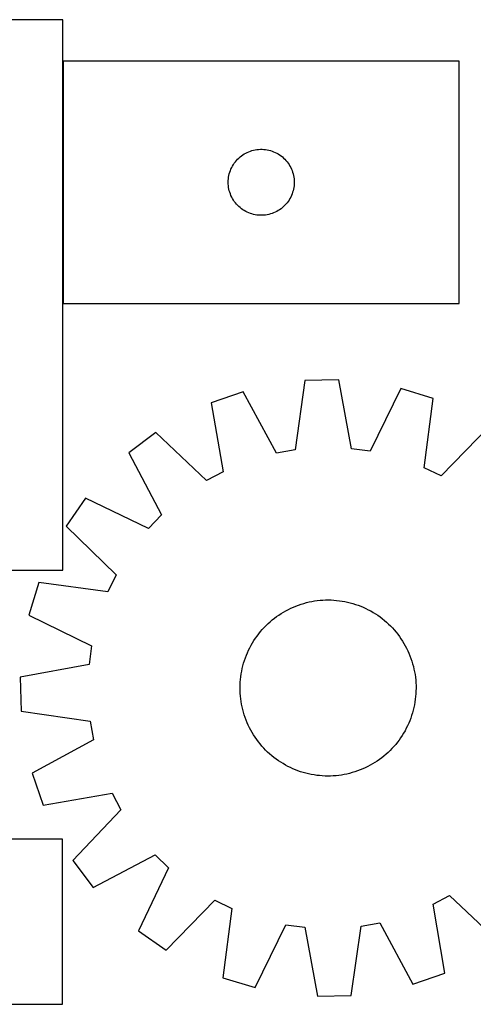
# Model space of a CAD drawing. Header units: millimetres. Extents: x 7 to 1493, y 7 to 458.
# Tile 2 of 6: x 287 to 493, y 9 to 456. Entities that reach past the tile are written whole.
import ezdxf

# ---------------------------------------------------------------- set-up
doc = ezdxf.new("R2010")
doc.units = ezdxf.units.MM
doc.layers.add('COMMON', color=5, linetype='CONTINUOUS', true_color=0x0000ff)
doc.layers.add('CUT', color=7, linetype='CONTINUOUS', true_color=0x000000)

msp = doc.modelspace()

# ---------------------------------------------------------------- linework, layer by layer
at = {"layer": 'COMMON'}
msp.add_line((306.829059, 437.213441), (306.829059, 327.213441), dxfattribs=at)
at = {"layer": 'CUT'}
for p, q in [((306.729059, 456.061347), (6.729059, 456.061347)), ((306.729059, 206.061347), (306.729059, 456.061347)), ((486.92906, 437.213441), (306.92906, 437.213441)), ((306.92906, 437.213441), (306.92906, 327.213441)), ((486.92906, 327.213441), (486.92906, 437.213441)), ((386.73996, 393.221721), (387.320162, 393.731648)), ((387.320162, 393.731648), (387.925846, 394.21103)), ((387.925846, 394.21103), (388.555404, 394.658596)), ((388.555404, 394.658596), (389.207168, 395.07316)), ((389.207168, 395.07316), (389.879409, 395.453623)), ((389.879409, 395.453623), (390.570344, 395.798975)), ((390.570344, 395.798975), (391.278142, 396.1083)), ((391.278142, 396.1083), (392.000924, 396.380779)), ((392.000924, 396.380779), (392.736775, 396.615689)), ((392.736775, 396.615689), (393.483744, 396.812406)), ((393.483744, 396.812406), (394.239849, 396.97041)), ((394.239849, 396.97041), (395.003085, 397.089281)), ((395.003085, 397.089281), (395.771428, 397.168704)), ((395.771428, 397.168704), (396.542841, 397.208468)), ((396.542841, 397.208468), (397.315279, 397.208468)), ((397.315279, 397.208468), (398.086692, 397.168704)), ((398.086692, 397.168704), (398.855035, 397.089281)), ((398.855035, 397.089281), (399.618271, 396.97041)), ((399.618271, 396.97041), (400.374376, 396.812406)), ((400.374376, 396.812406), (401.121344, 396.615689)), ((401.121344, 396.615689), (401.857196, 396.380779)), ((401.857196, 396.380779), (402.579978, 396.1083)), ((402.579978, 396.1083), (403.287776, 395.798975)), ((403.287776, 395.798975), (403.978711, 395.453623)), ((403.978711, 395.453623), (404.650952, 395.07316)), ((404.650952, 395.07316), (405.302716, 394.658596)), ((405.302716, 394.658596), (405.932274, 394.21103)), ((405.932274, 394.21103), (406.537958, 393.731648)), ((406.537958, 393.731648), (407.11816, 393.221721)), ((383.511754, 388.919848), (383.874781, 389.601662)), ((383.874781, 389.601662), (384.272427, 390.263884)), ((384.272427, 390.263884), (384.703635, 390.904757)), ((384.703635, 390.904757), (385.167263, 391.522583)), ((385.167263, 391.522583), (385.662081, 392.115723)), ((385.662081, 392.115723), (386.186777, 392.682603)), ((386.186777, 392.682603), (386.73996, 393.221721)), ((407.11816, 393.221721), (407.671343, 392.682603)), ((407.671343, 392.682603), (408.196039, 392.115723)), ((408.196039, 392.115723), (408.690857, 391.522583)), ((408.690857, 391.522583), (409.154485, 390.904757)), ((409.154485, 390.904757), (409.585693, 390.263884)), ((409.585693, 390.263884), (409.983339, 389.601662)), ((409.983339, 389.601662), (410.346366, 388.919848)), ((382.107741, 384.5218), (382.246225, 385.281722)), ((382.246225, 385.281722), (382.423644, 386.033508)), ((382.423644, 386.033508), (382.639529, 386.775163)), ((382.639529, 386.775163), (382.893308, 387.504722)), ((382.893308, 387.504722), (383.184306, 388.220249)), ((383.184306, 388.220249), (383.511754, 388.919848)), ((410.346366, 388.919848), (410.673813, 388.220249)), ((410.673813, 388.220249), (410.964812, 387.504722)), ((410.964812, 387.504722), (411.218591, 386.775163)), ((411.218591, 386.775163), (411.434476, 386.033508)), ((411.434476, 386.033508), (411.611895, 385.281722)), ((411.611895, 385.281722), (411.750378, 384.5218)), ((381.92906, 382.213441), (381.948949, 382.985622)), ((381.948949, 381.44126), (381.92906, 382.213441)), ((381.948949, 382.985622), (382.008562, 383.755756)), ((382.008562, 380.671126), (381.948949, 381.44126)), ((382.008562, 383.755756), (382.107741, 384.5218)), ((382.107741, 379.905082), (382.008562, 380.671126)), ((411.750378, 384.5218), (411.849558, 383.755756)), ((411.849558, 380.671126), (411.750378, 379.905082)), ((411.849558, 383.755756), (411.909171, 382.985622)), ((411.909171, 381.44126), (411.849558, 380.671126)), ((411.909171, 382.985622), (411.92906, 382.213441)), ((411.92906, 382.213441), (411.909171, 381.44126)), ((382.246225, 379.14516), (382.107741, 379.905082)), ((382.423644, 378.393374), (382.246225, 379.14516)), ((382.639529, 377.651718), (382.423644, 378.393374)), ((382.893308, 376.92216), (382.639529, 377.651718)), ((383.184306, 376.206632), (382.893308, 376.92216)), ((383.511754, 375.507034), (383.184306, 376.206632)), ((410.673813, 376.206632), (410.346366, 375.507034)), ((410.964812, 376.92216), (410.673813, 376.206632)), ((411.218591, 377.651718), (410.964812, 376.92216)), ((411.434476, 378.393374), (411.218591, 377.651718)), ((411.611895, 379.14516), (411.434476, 378.393374)), ((411.750378, 379.905082), (411.611895, 379.14516)), ((383.874781, 374.82522), (383.511754, 375.507034)), ((384.272427, 374.162998), (383.874781, 374.82522)), ((384.703635, 373.522124), (384.272427, 374.162998)), ((385.167263, 372.904299), (384.703635, 373.522124)), ((385.662081, 372.311159), (385.167263, 372.904299)), ((386.186777, 371.744279), (385.662081, 372.311159)), ((386.73996, 371.20516), (386.186777, 371.744279)), ((387.320162, 370.695234), (386.73996, 371.20516)), ((407.11816, 371.20516), (406.537958, 370.695234)), ((407.671343, 371.744279), (407.11816, 371.20516)), ((408.196039, 372.311159), (407.671343, 371.744279)), ((408.690857, 372.904299), (408.196039, 372.311159)), ((409.154485, 373.522124), (408.690857, 372.904299)), ((409.585693, 374.162998), (409.154485, 373.522124)), ((409.983339, 374.82522), (409.585693, 374.162998)), ((410.346366, 375.507034), (409.983339, 374.82522)), ((387.925846, 370.215852), (387.320162, 370.695234)), ((388.555404, 369.768286), (387.925846, 370.215852)), ((389.207168, 369.353721), (388.555404, 369.768286)), ((389.879409, 368.973259), (389.207168, 369.353721)), ((390.570344, 368.627907), (389.879409, 368.973259)), ((391.278142, 368.318581), (390.570344, 368.627907)), ((392.000924, 368.046102), (391.278142, 368.318581)), ((392.736775, 367.811193), (392.000924, 368.046102)), ((393.483744, 367.614475), (392.736775, 367.811193)), ((394.239849, 367.456472), (393.483744, 367.614475)), ((395.003085, 367.337601), (394.239849, 367.456472)), ((395.771428, 367.258178), (395.003085, 367.337601)), ((396.542841, 367.218414), (395.771428, 367.258178)), ((397.315279, 367.218414), (396.542841, 367.218414)), ((398.086692, 367.258178), (397.315279, 367.218414)), ((398.855035, 367.337601), (398.086692, 367.258178)), ((399.618271, 367.456472), (398.855035, 367.337601)), ((400.374376, 367.614475), (399.618271, 367.456472)), ((401.121344, 367.811193), (400.374376, 367.614475)), ((401.857196, 368.046102), (401.121344, 367.811193)), ((402.579978, 368.318581), (401.857196, 368.046102)), ((403.287776, 368.627907), (402.579978, 368.318581)), ((403.978711, 368.973259), (403.287776, 368.627907)), ((404.650952, 369.353721), (403.978711, 368.973259)), ((405.302716, 369.768286), (404.650952, 369.353721)), ((405.932274, 370.215852), (405.302716, 369.768286)), ((406.537958, 370.695234), (405.932274, 370.215852)), ((306.92906, 327.213441), (486.92906, 327.213441)), ((416.799636, 292.117535), (412.293971, 260.674353)), ((432.182526, 292.429394), (416.799636, 292.117535)), ((437.958865, 261.194659), (432.182526, 292.429394)), ((388.70843, 287.082664), (374.174802, 282.032494)), ((403.854118, 259.161653), (388.70843, 287.082664)), ((460.454712, 288.537181), (446.453092, 260.025265)), ((475.181079, 284.080202), (460.454712, 288.537181)), ((374.174802, 282.032494), (379.606137, 250.735924)), ((471.02264, 252.589217), (475.181079, 284.080202)), ((349.014338, 268.563387), (336.752624, 259.269252)), ((372.046811, 246.689202), (349.014338, 268.563387)), ((500.866766, 271.641902), (478.739767, 248.852196)), ((412.293971, 260.674353), (403.854118, 259.161653)), ((446.453092, 260.025265), (437.958865, 261.194659)), ((336.752624, 259.269252), (351.589303, 231.182819)), ((379.606137, 250.735924), (372.046811, 246.689202)), ((478.739767, 248.852196), (471.02264, 252.589217)), ((316.985784, 238.684358), (308.196247, 226.056034)), ((345.650462, 224.998199), (316.985784, 238.684358)), ((351.589303, 231.182819), (345.650462, 224.998199)), ((308.196247, 226.056034), (330.985953, 203.929035)), ((206.729059, 206.061347), (306.729059, 206.061347)), ((330.985953, 203.929035), (327.248932, 196.211908)), ((295.757947, 200.370347), (291.300968, 185.64398)), ((327.248932, 196.211908), (295.757947, 200.370347)), ((422.441766, 192.214584), (423.69121, 192.348362)), ((423.69121, 192.348362), (424.944239, 192.442829)), ((424.944239, 192.442829), (426.199618, 192.49789)), ((426.199618, 192.49789), (427.456106, 192.513492)), ((427.456106, 192.513492), (428.712465, 192.489619)), ((428.712465, 192.489619), (429.967454, 192.426294)), ((429.967454, 192.426294), (431.219834, 192.32358)), ((431.219834, 192.32358), (432.46837, 192.181579)), ((408.169777, 187.629216), (409.282234, 188.213551)), ((409.282234, 188.213551), (410.412496, 188.762655)), ((410.412496, 188.762655), (411.559448, 189.275985)), ((411.559448, 189.275985), (412.721958, 189.753036)), ((412.721958, 189.753036), (413.898879, 190.193335)), ((413.898879, 190.193335), (415.089049, 190.59645)), ((415.089049, 190.59645), (416.291294, 190.961981)), ((416.291294, 190.961981), (417.504428, 191.289569)), ((417.504428, 191.289569), (418.727253, 191.578889)), ((418.727253, 191.578889), (419.958562, 191.829657)), ((419.958562, 191.829657), (421.19714, 192.041625)), ((421.19714, 192.041625), (422.441766, 192.214584)), ((432.46837, 192.181579), (433.71183, 192.000431)), ((433.71183, 192.000431), (434.948986, 191.780314)), ((434.948986, 191.780314), (436.178618, 191.521445)), ((436.178618, 191.521445), (437.399511, 191.224081)), ((437.399511, 191.224081), (438.610462, 190.888514)), ((438.610462, 190.888514), (439.810275, 190.515076)), ((439.810275, 190.515076), (440.997766, 190.104135)), ((440.997766, 190.104135), (442.171762, 189.656097)), ((442.171762, 189.656097), (443.331107, 189.171404)), ((443.331107, 189.171404), (444.474655, 188.650534)), ((444.474655, 188.650534), (445.601277, 188.094001)), ((445.601277, 188.094001), (446.709863, 187.502355)), ((291.300968, 185.64398), (319.812884, 171.64236)), ((400.970873, 182.605061), (401.929069, 183.417998)), ((401.929069, 183.417998), (402.912327, 184.200437)), ((402.912327, 184.200437), (403.919678, 184.951604)), ((403.919678, 184.951604), (404.950125, 185.670759)), ((404.950125, 185.670759), (406.002654, 186.357193)), ((406.002654, 186.357193), (407.076224, 187.010226)), ((407.076224, 187.010226), (408.169777, 187.629216)), ((446.709863, 187.502355), (447.799317, 186.87618)), ((447.799317, 186.87618), (448.868565, 186.216092)), ((448.868565, 186.216092), (449.916552, 185.522745)), ((449.916552, 185.522745), (450.942243, 184.796822)), ((450.942243, 184.796822), (451.944626, 184.039039)), ((451.944626, 184.039039), (452.922712, 183.250144)), ((396.588005, 178.11198), (397.407232, 179.064804)), ((397.407232, 179.064804), (398.255985, 179.991425)), ((398.255985, 179.991425), (399.133424, 180.890928)), ((399.133424, 180.890928), (400.038685, 181.762427)), ((400.038685, 181.762427), (400.970873, 182.605061)), ((452.922712, 183.250144), (453.875536, 182.430917)), ((453.875536, 182.430917), (454.802157, 181.582164)), ((454.802157, 181.582164), (455.70166, 180.704725)), ((455.70166, 180.704725), (456.573159, 179.799464)), ((456.573159, 179.799464), (457.415793, 178.867276)), ((393.622056, 174.057833), (394.315404, 175.10582)), ((394.315404, 175.10582), (395.041327, 176.131511)), ((395.041327, 176.131511), (395.79911, 177.133894)), ((395.79911, 177.133894), (396.588005, 178.11198)), ((457.415793, 178.867276), (458.22873, 177.90908)), ((458.22873, 177.90908), (459.011169, 176.925821)), ((459.011169, 176.925821), (459.762336, 175.918471)), ((459.762336, 175.918471), (460.481491, 174.888024)), ((460.481491, 174.888024), (461.167925, 173.835495)), ((319.812884, 171.64236), (318.64349, 163.148133)), ((391.187615, 169.663923), (391.744148, 170.790545)), ((391.744148, 170.790545), (392.335794, 171.899131)), ((392.335794, 171.899131), (392.961969, 172.988585)), ((392.961969, 172.988585), (393.622056, 174.057833)), ((461.167925, 173.835495), (461.820958, 172.761924)), ((461.820958, 172.761924), (462.439948, 171.668371)), ((462.439948, 171.668371), (463.024283, 170.555915)), ((463.024283, 170.555915), (463.573387, 169.425653)), ((389.323073, 164.999543), (389.734014, 166.187034)), ((389.734014, 166.187034), (390.182052, 167.361031)), ((390.182052, 167.361031), (390.666745, 168.520375)), ((390.666745, 168.520375), (391.187615, 169.663923)), ((463.573387, 169.425653), (464.086717, 168.278701)), ((464.086717, 168.278701), (464.563768, 167.116191)), ((464.563768, 167.116191), (465.004067, 165.93927)), ((465.004067, 165.93927), (465.407182, 164.7491)), ((318.64349, 163.148133), (287.408755, 157.371794)), ((388.057835, 160.138254), (388.316703, 161.367886)), ((388.316703, 161.367886), (388.614068, 162.588779)), ((388.614068, 162.588779), (388.949635, 163.79973)), ((388.949635, 163.79973), (389.323073, 164.999543)), ((465.407182, 164.7491), (465.772713, 163.546854)), ((465.772713, 163.546854), (466.100301, 162.333721)), ((466.100301, 162.333721), (466.389621, 161.110896)), ((466.389621, 161.110896), (466.640389, 159.879587)), ((287.408755, 157.371794), (287.720613, 141.988904)), ((387.514568, 156.409102), (387.656569, 157.657638)), ((387.656569, 157.657638), (387.837718, 158.901098)), ((387.837718, 158.901098), (388.057835, 160.138254)), ((466.640389, 159.879587), (466.852357, 158.641008)), ((466.852357, 158.641008), (467.025316, 157.396383)), ((467.025316, 157.396383), (467.159094, 156.146939)), ((387.324657, 152.645374), (387.34853, 153.901733)), ((387.340259, 151.388886), (387.324657, 152.645374)), ((387.34853, 153.901733), (387.411855, 155.156722)), ((387.411855, 155.156722), (387.514568, 156.409102)), ((467.159094, 156.146939), (467.253561, 154.89391)), ((467.253561, 154.89391), (467.308622, 153.638531)), ((467.324224, 152.382043), (467.30035, 151.125684)), ((467.308622, 153.638531), (467.324224, 152.382043)), ((387.39532, 150.133507), (387.340259, 151.388886)), ((387.489787, 148.880478), (387.39532, 150.133507)), ((387.623565, 147.631034), (387.489787, 148.880478)), ((387.796524, 146.386408), (387.623565, 147.631034)), ((467.134312, 148.618315), (466.992311, 147.369779)), ((467.237026, 149.870695), (467.134312, 148.618315)), ((467.30035, 151.125684), (467.237026, 149.870695)), ((388.008492, 145.14783), (387.796524, 146.386408)), ((388.259259, 143.916521), (388.008492, 145.14783)), ((388.54858, 142.693696), (388.259259, 143.916521)), ((466.332177, 143.659531), (466.034813, 142.438638)), ((466.591046, 144.889163), (466.332177, 143.659531)), ((466.811163, 146.126319), (466.591046, 144.889163)), ((466.992311, 147.369779), (466.811163, 146.126319)), ((287.720613, 141.988904), (319.163796, 137.483239)), ((388.876167, 141.480562), (388.54858, 142.693696)), ((389.241699, 140.278317), (388.876167, 141.480562)), ((389.644813, 139.088147), (389.241699, 140.278317)), ((390.085113, 137.911226), (389.644813, 139.088147)), ((464.914867, 138.840383), (464.466829, 137.666386)), ((465.325808, 140.027874), (464.914867, 138.840383)), ((465.699246, 141.227687), (465.325808, 140.027874)), ((466.034813, 142.438638), (465.699246, 141.227687)), ((319.163796, 137.483239), (320.676496, 129.043386)), ((390.562163, 136.748716), (390.085113, 137.911226)), ((391.075494, 135.601764), (390.562163, 136.748716)), ((391.624597, 134.471502), (391.075494, 135.601764)), ((392.208933, 133.359045), (391.624597, 134.471502)), ((462.904733, 134.236872), (462.313087, 133.128286)), ((463.461266, 135.363494), (462.904733, 134.236872)), ((463.982136, 136.507042), (463.461266, 135.363494)), ((464.466829, 137.666386), (463.982136, 136.507042)), ((392.827922, 132.265492), (392.208933, 133.359045)), ((393.480956, 131.191922), (392.827922, 132.265492)), ((394.167389, 130.139393), (393.480956, 131.191922)), ((394.886545, 129.108946), (394.167389, 130.139393)), ((460.333477, 129.921597), (459.607554, 128.895906)), ((461.026824, 130.969584), (460.333477, 129.921597)), ((461.686912, 132.038832), (461.026824, 130.969584)), ((462.313087, 133.128286), (461.686912, 132.038832)), ((320.676496, 129.043386), (292.755485, 113.897698)), ((395.637712, 128.101595), (394.886545, 129.108946)), ((396.420151, 127.118337), (395.637712, 128.101595)), ((397.233088, 126.160141), (396.420151, 127.118337)), ((398.075722, 125.227953), (397.233088, 126.160141)), ((398.947221, 124.322692), (398.075722, 125.227953)), ((457.241648, 125.962613), (456.392896, 125.035992)), ((458.060876, 126.915437), (457.241648, 125.962613)), ((458.849771, 127.893523), (458.060876, 126.915437)), ((459.607554, 128.895906), (458.849771, 127.893523)), ((399.846724, 123.445253), (398.947221, 124.322692)), ((400.773345, 122.5965), (399.846724, 123.445253)), ((401.726169, 121.777273), (400.773345, 122.5965)), ((402.704255, 120.988378), (401.726169, 121.777273)), ((403.706638, 120.230595), (402.704255, 120.988378)), ((451.736553, 120.82698), (450.729203, 120.075813)), ((452.719812, 121.609419), (451.736553, 120.82698)), ((453.678008, 122.422356), (452.719812, 121.609419)), ((454.610196, 123.26499), (453.678008, 122.422356)), ((455.515457, 124.136489), (454.610196, 123.26499)), ((456.392896, 125.035992), (455.515457, 124.136489)), ((404.732329, 119.504672), (403.706638, 120.230595)), ((405.780316, 118.811324), (404.732329, 119.504672)), ((406.849564, 118.151237), (405.780316, 118.811324)), ((407.939018, 117.525062), (406.849564, 118.151237)), ((409.047604, 116.933416), (407.939018, 117.525062)), ((410.174226, 116.376883), (409.047604, 116.933416)), ((411.317774, 115.856013), (410.174226, 116.376883)), ((445.366647, 116.813866), (444.236385, 116.264762)), ((446.479103, 117.398201), (445.366647, 116.813866)), ((447.572656, 118.017191), (446.479103, 117.398201)), ((448.646227, 118.670224), (447.572656, 118.017191)), ((449.698755, 119.356658), (448.646227, 118.670224)), ((450.729203, 120.075813), (449.698755, 119.356658)), ((292.755485, 113.897698), (297.805654, 99.36407)), ((412.477118, 115.37132), (411.317774, 115.856013)), ((413.651115, 114.923282), (412.477118, 115.37132)), ((414.838606, 114.512341), (413.651115, 114.923282)), ((416.038419, 114.138903), (414.838606, 114.512341)), ((417.24937, 113.803336), (416.038419, 114.138903)), ((418.470263, 113.505971), (417.24937, 113.803336)), ((419.699895, 113.247103), (418.470263, 113.505971)), ((420.937051, 113.026986), (419.699895, 113.247103)), ((422.180511, 112.845837), (420.937051, 113.026986)), ((423.429047, 112.703836), (422.180511, 112.845837)), ((424.681427, 112.601123), (423.429047, 112.703836)), ((425.936416, 112.537798), (424.681427, 112.601123)), ((427.192775, 112.513925), (425.936416, 112.537798)), ((428.449263, 112.529527), (427.192775, 112.513925)), ((429.704642, 112.584588), (428.449263, 112.529527)), ((430.957671, 112.679055), (429.704642, 112.584588)), ((432.207115, 112.812833), (430.957671, 112.679055)), ((433.45174, 112.985792), (432.207115, 112.812833)), ((434.690319, 113.19776), (433.45174, 112.985792)), ((435.921628, 113.448527), (434.690319, 113.19776)), ((437.144453, 113.737848), (435.921628, 113.448527)), ((438.357586, 114.065435), (437.144453, 113.737848)), ((439.559832, 114.430967), (438.357586, 114.065435)), ((440.750002, 114.834081), (439.559832, 114.430967)), ((441.926923, 115.274381), (440.750002, 114.834081)), ((443.089433, 115.751431), (441.926923, 115.274381)), ((444.236385, 116.264762), (443.089433, 115.751431)), ((297.805654, 99.36407), (329.102225, 104.795405)), ((329.102225, 104.795405), (333.148947, 97.236079)), ((333.148947, 97.236079), (311.274762, 74.203606)), ((306.623351, 83.850359), (106.623351, 83.850359)), ((306.623351, 8.850359), (306.623351, 83.850359)), ((320.568897, 61.941892), (348.655329, 76.778572)), ((348.655329, 76.778572), (354.83995, 70.83973)), ((311.274762, 74.203606), (320.568897, 61.941892)), ((354.83995, 70.83973), (341.15379, 42.175052)), ((475.042744, 54.291493), (482.60207, 58.338215)), ((482.60207, 58.338215), (505.634543, 36.46403)), ((353.782115, 33.385515), (375.909114, 56.175221)), ((375.909114, 56.175221), (383.626241, 52.4382)), ((480.474079, 22.994922), (475.042744, 54.291493)), ((383.626241, 52.4382), (379.467802, 20.947215)), ((394.194169, 16.490236), (408.195789, 45.002152)), ((408.195789, 45.002152), (416.690016, 43.832758)), ((442.35491, 44.353064), (450.794762, 45.865764)), ((450.794762, 45.865764), (465.940451, 17.944753)), ((341.15379, 42.175052), (353.782115, 33.385515)), ((416.690016, 43.832758), (422.466355, 12.598023)), ((437.849245, 12.909881), (442.35491, 44.353064)), ((465.940451, 17.944753), (480.474079, 22.994922)), ((379.467802, 20.947215), (394.194169, 16.490236)), ((422.466355, 12.598023), (437.849245, 12.909881)), ((6.623351, 8.850359), (306.623351, 8.850359))]:
    msp.add_line(p, q, dxfattribs=at)

doc.saveas('drawing.dxf')
